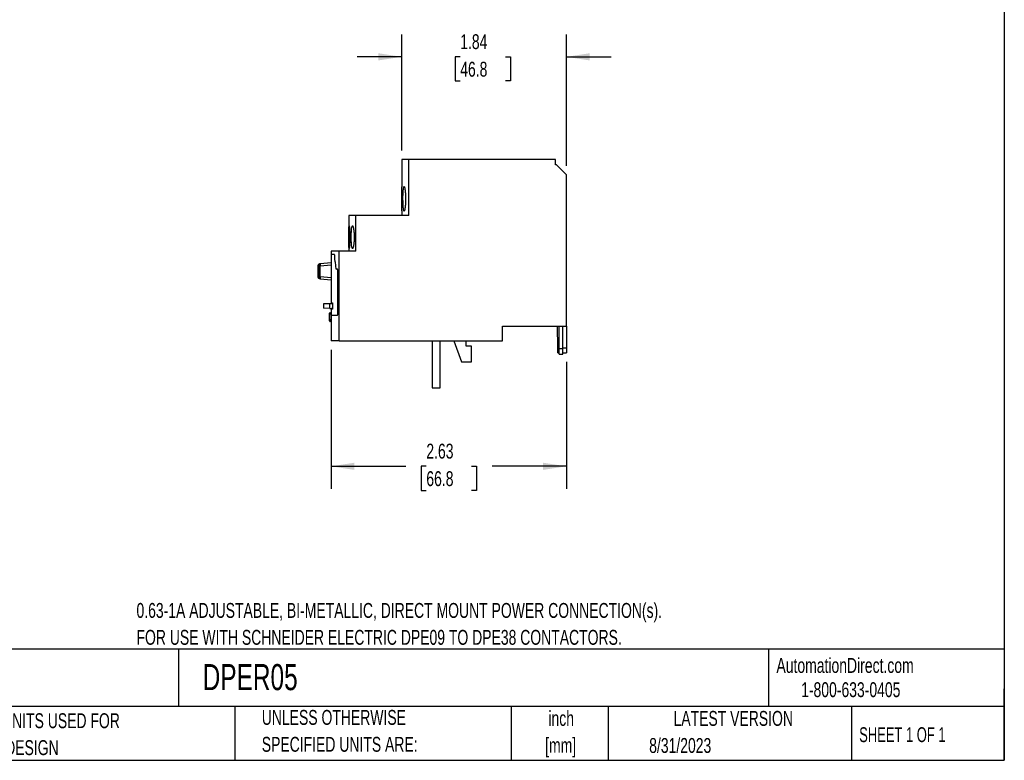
# Model space of a CAD drawing. Header units: inches. Extents: x 0.5 to 21.5, y 0.5 to 16.5.
# Tile 10 of 11: x 10.5 to 21.5, y 0.5 to 8.8. Entities that reach past the tile are written whole.
import ezdxf

# ---------------------------------------------------------------- set-up
doc = ezdxf.new("R2010")
doc.units = ezdxf.units.IN
doc.header["$LTSCALE"] = 2
doc.header["$MEASUREMENT"] = 0
doc.layers.add('DIMENSIONS', color=140, linetype='Continuous', lineweight=25)
doc.layers.add('TEXT', color=140, linetype='Continuous', lineweight=25)
doc.styles.add('SLDTEXTSTYLE0', font='TXT', dxfattribs={"width": 0.7})
doc.styles.add('SLDTEXTSTYLE1', font='TXT', dxfattribs={"width": 0.65})
doc.dimstyles.new('SLDDIMSTYLE0', dxfattribs={"dimtxt": 0.169922, "dimasz": 0.26, "dimexe": 0, "dimexo": 0.0625, "dimgap": 0.04248, "dimtad": 0, "dimtih": 1, "dimtoh": 1, "dimrnd": 1e-09, "dimzin": 12, "dimdsep": 46, "dimtxsty": 'SLDTEXTSTYLE0', "dimsah": 1, "dimcen": 0.09, "dimadec": 0, "dimazin": 3, "dimtfac": 1, "dimtofl": 0, "dimtmove": 0, "dimatfit": 3, "dimfxl": 0, "dimfrac": 2, "dimtolj": 1, "dimtzin": 12, "dimarcsym": 0})
doc.dimstyles.new('SLDDIMSTYLE1', dxfattribs={"dimtxt": 0.169922, "dimasz": 0.26, "dimexe": 0, "dimexo": 0.0625, "dimgap": 0.04248, "dimtad": 0, "dimtih": 1, "dimtoh": 1, "dimrnd": 1e-09, "dimzin": 12, "dimdsep": 46, "dimtxsty": 'SLDTEXTSTYLE0', "dimsah": 1, "dimcen": 0.09, "dimadec": 0, "dimazin": 3, "dimtfac": 1, "dimtmove": 0, "dimatfit": 0, "dimfxl": 0, "dimfrac": 2, "dimtolj": 1, "dimtzin": 12, "dimarcsym": 0})

# ---------------------------------------------------------------- blocks, each defined once
blk = doc.blocks.new('SW_NOTE_0')
at = {"layer": 'TEXT', "color": 0, "char_height": 0.16667, "attachment_point": 1, "style": 'SLDTEXTSTYLE0'}
for s, insert in [('0.63-1A ADJUSTABLE, BI-METALLIC, DIRECT MOUNT POWER CONNECTION(s).', (0, 0.215)), ('FOR USE WITH SCHNEIDER ELECTRIC DPE09 TO DPE38 CONTACTORS.', (0, -0.086))]:
    blk.add_mtext(s, dxfattribs=dict(at, insert=insert))
blk = doc.blocks.new('SW_NOTE_0_1')
at = {"layer": 'TEXT', "color": 0, "char_height": 0.1667, "attachment_point": 2, "style": 'SLDTEXTSTYLE0'}
for s, insert in [('inch', (0.25, 0.215)), ('[mm]', (0.244, -0.086))]:
    blk.add_mtext(s, dxfattribs=dict(at, insert=insert))
blk = doc.blocks.new('SW_NOTE_0_2')
at = {"layer": 'TEXT', "color": 0, "char_height": 0.16667, "attachment_point": 1, "style": 'SLDTEXTSTYLE0'}
for s, insert in [('UNLESS OTHERWISE', (0, 0.215)), ('SPECIFIED UNITS ARE:', (0, -0.086))]:
    blk.add_mtext(s, dxfattribs=dict(at, insert=insert))
blk = doc.blocks.new('SW_NOTE_0_6')
at = {"layer": 'TEXT', "color": 0, "char_height": 0.16667, "attachment_point": 1, "style": 'SLDTEXTSTYLE0'}
for s, insert in [('INCH UNITS USED FOR', (0, 0.215)), ('PART DESIGN', (0, -0.086))]:
    blk.add_mtext(s, dxfattribs=dict(at, insert=insert))
blk = doc.blocks.new('_D_3')
at = {"layer": 'DIMENSIONS'}
for p, q in [((13.972, 5.09), (13.972, 3.537)), ((16.603, 4.955), (16.603, 3.537)), ((13.972, 3.787), (14.807, 3.787)), ((15.037, 3.787), (14.98, 3.787)), ((14.98, 3.787), (14.98, 3.517)), ((15.542, 3.787), (15.599, 3.787)), ((15.599, 3.787), (15.599, 3.517)), ((16.603, 3.787), (15.773, 3.787)), ((14.98, 3.517), (15.037, 3.517)), ((15.599, 3.517), (15.542, 3.517))]:
    blk.add_line(p, q, dxfattribs=at)
for points in [[(13.972, 3.787), (14.232, 3.747), (14.232, 3.827)], [(16.603, 3.787), (16.343, 3.827), (16.343, 3.747)]]:
    blk.add_solid(points, dxfattribs=at)
at = {"layer": 'DIMENSIONS', "char_height": 0.1667, "attachment_point": 1, "style": 'SLDTEXTSTYLE0'}
for s, insert in [('2.63', (15.037, 4.04)), ('66.8', (15.037, 3.732))]:
    blk.add_mtext(s, dxfattribs=dict(at, insert=insert))
blk = doc.blocks.new('_D_4')
at = {"layer": 'DIMENSIONS'}
for p, q in [((14.762, 7.318), (14.762, 8.615)), ((16.603, 7.147), (16.603, 8.615)), ((14.762, 8.365), (14.262, 8.365)), ((15.416, 8.365), (15.359, 8.365)), ((15.359, 8.365), (15.359, 8.095)), ((15.921, 8.365), (15.978, 8.365)), ((15.978, 8.365), (15.978, 8.095)), ((16.603, 8.365), (17.103, 8.365)), ((15.359, 8.095), (15.416, 8.095)), ((15.978, 8.095), (15.921, 8.095))]:
    blk.add_line(p, q, dxfattribs=at)
for points in [[(14.762, 8.365), (14.502, 8.405), (14.502, 8.325)], [(16.603, 8.365), (16.863, 8.325), (16.863, 8.405)]]:
    blk.add_solid(points, dxfattribs=at)
at = {"layer": 'DIMENSIONS', "char_height": 0.1667, "attachment_point": 1, "style": 'SLDTEXTSTYLE0'}
for s, insert in [('1.84', (15.416, 8.618)), ('46.8', (15.416, 8.31))]:
    blk.add_mtext(s, dxfattribs=dict(at, insert=insert))

msp = doc.modelspace()

# ---------------------------------------------------------------- linework, layer by layer
for p, q in [((14.762, 7.218), (14.762, 6.91)), ((14.841, 7.218), (14.762, 7.218)), ((14.841, 6.593), (14.841, 7.218)), ((16.481, 7.218), (14.841, 7.218)), ((16.481, 7.157), (16.481, 7.218)), ((16.493, 7.157), (16.481, 7.157)), ((16.603, 7.047), (16.493, 7.157)), ((16.603, 5.355), (16.603, 7.047)), ((14.762, 6.644), (14.762, 6.593)), ((14.169, 6.593), (14.169, 6.193)), ((14.248, 6.593), (14.169, 6.593)), ((14.248, 6.193), (14.248, 6.593)), ((14.841, 6.593), (14.248, 6.593)), ((13.972, 6.193), (13.972, 6.154)), ((14.064, 6.193), (13.972, 6.193)), ((14.064, 5.19), (14.064, 6.193)), ((14.248, 6.193), (14.064, 6.193)), ((13.972, 6.061), (13.849, 6.05)), ((13.972, 6.154), (13.972, 5.604)), ((14.011, 6.154), (13.972, 6.154)), ((14.011, 6.154), (14.011, 6.154)), ((14.014, 6.111), (14.014, 6.134)), ((14.014, 6.134), (14.014, 6.134)), ((14.014, 6.111), (14.014, 6.111)), ((14.015, 6.093), (14.015, 6.093)), ((13.825, 6.03), (13.825, 5.904)), ((13.849, 6.03), (13.832, 6.03)), ((13.832, 6.03), (13.832, 5.904)), ((13.849, 6.03), (13.972, 6.041)), ((13.849, 5.904), (13.849, 6.03)), ((14.03, 5.991), (14.03, 5.991)), ((14.043, 5.991), (14.03, 5.991)), ((14.043, 5.991), (14.043, 5.991)), ((14.047, 5.497), (14.047, 5.971)), ((14.047, 5.971), (14.047, 5.971)), ((13.972, 5.893), (13.849, 5.904)), ((13.849, 5.884), (13.972, 5.873)), ((13.957, 5.604), (13.886, 5.602)), ((13.886, 5.602), (13.886, 5.554)), ((13.957, 5.552), (13.886, 5.554)), ((13.957, 5.552), (13.957, 5.604)), ((13.987, 5.604), (13.957, 5.604)), ((13.957, 5.552), (13.987, 5.552)), ((13.972, 5.552), (13.972, 5.477)), ((13.974, 5.552), (13.974, 5.497)), ((13.976, 5.604), (13.976, 5.606)), ((13.987, 5.606), (13.976, 5.606)), ((13.976, 5.551), (13.976, 5.552)), ((13.987, 5.551), (13.976, 5.551)), ((13.977, 5.614), (13.986, 5.614)), ((13.986, 5.543), (13.977, 5.543)), ((13.987, 5.606), (13.987, 5.551)), ((13.951, 5.488), (13.951, 5.422)), ((13.965, 5.488), (13.958, 5.488)), ((13.958, 5.423), (13.958, 5.488)), ((13.965, 5.423), (13.958, 5.423)), ((13.972, 5.488), (13.965, 5.488)), ((13.972, 5.477), (13.972, 5.19)), ((13.972, 5.477), (14.043, 5.477)), ((14.043, 5.477), (14.044, 5.478)), ((14.043, 5.477), (14.043, 5.477)), ((14.047, 5.497), (14.047, 5.497)), ((15.889, 5.355), (16.603, 5.355)), ((15.889, 5.19), (15.889, 5.355)), ((16.507, 5.113), (16.505, 5.355)), ((16.524, 5.101), (16.524, 5.355)), ((16.564, 5.101), (16.564, 5.355)), ((16.603, 5.355), (16.603, 5.113)), ((14.064, 5.19), (13.972, 5.19)), ((14.064, 5.19), (15.889, 5.19)), ((15.103, 5.19), (15.103, 4.665)), ((15.193, 4.665), (15.193, 5.19)), ((15.346, 5.19), (15.432, 4.954)), ((15.484, 5.131), (15.484, 5.19)), ((15.543, 5.131), (15.484, 5.131)), ((15.543, 4.954), (15.543, 5.131)), ((16.507, 5.113), (16.524, 5.113)), ((16.507, 5.055), (16.507, 5.113)), ((16.564, 5.101), (16.524, 5.101)), ((16.524, 5.042), (16.524, 5.101)), ((16.564, 5.113), (16.603, 5.113)), ((16.564, 5.042), (16.564, 5.101)), ((16.603, 5.113), (16.603, 5.055)), ((16.507, 5.055), (16.524, 5.055)), ((16.524, 5.042), (16.564, 5.042)), ((16.564, 5.055), (16.603, 5.055)), ((15.432, 4.954), (15.543, 4.954)), ((15.103, 4.665), (15.193, 4.665))]:
    msp.add_line(p, q)
at = {"flags": 128}
for points in [[(13.832, 5.904), (13.833, 5.904), (13.835, 5.904), (13.836, 5.904), (13.839, 5.904), (13.841, 5.904), (13.844, 5.904), (13.846, 5.904), (13.849, 5.904)], [(13.972, 5.423), (13.972, 5.423), (13.971, 5.423), (13.97, 5.423), (13.968, 5.423), (13.967, 5.423), (13.966, 5.423), (13.965, 5.423)]]:
    msp.add_lwpolyline(points, dxfattribs=at)
for centre, radius, start, end in [((13.859, 6.046), 0.0108, 157.446, 188.7522), ((14.018, 6.046), 0.169, 180.5637, 185.2503), ((13.906, 5.894), 0.0576, 170.1972, 189.8027)]:
    msp.add_arc(centre, radius, start, end)
for points, knots in [([(14.762, 6.644), (14.762, 6.644), (14.762, 6.646), (14.762, 6.653), (14.762, 6.664), (14.762, 6.68), (14.762, 6.697), (14.763, 6.717), (14.763, 6.739), (14.763, 6.762), (14.763, 6.786), (14.763, 6.809), (14.763, 6.831), (14.762, 6.851), (14.762, 6.87), (14.762, 6.886), (14.762, 6.899), (14.762, 6.907), (14.762, 6.909), (14.762, 6.91)], [0, 0, 0, 0, 0.008245, 0.073523, 0.136959, 0.202234, 0.265687, 0.33098, 0.394439, 0.45974, 0.523189, 0.588478, 0.651921, 0.717204, 0.780657, 0.845951, 0.90941, 0.974711, 1, 1, 1, 1]), ([(14.776, 6.777), (14.776, 6.768), (14.776, 6.759), (14.777, 6.741), (14.777, 6.733), (14.777, 6.716), (14.778, 6.708), (14.778, 6.693), (14.779, 6.686), (14.78, 6.673), (14.781, 6.667), (14.782, 6.657), (14.783, 6.653), (14.784, 6.646), (14.785, 6.644), (14.787, 6.64), (14.788, 6.639), (14.79, 6.639), (14.791, 6.64), (14.792, 6.644), (14.793, 6.646), (14.795, 6.653), (14.796, 6.657), (14.798, 6.667), (14.799, 6.673), (14.801, 6.686), (14.801, 6.693), (14.803, 6.708), (14.803, 6.716), (14.804, 6.733), (14.804, 6.741), (14.805, 6.759), (14.805, 6.768), (14.805, 6.786), (14.805, 6.795), (14.804, 6.813), (14.804, 6.822), (14.803, 6.838), (14.803, 6.846), (14.801, 6.861), (14.801, 6.868), (14.799, 6.881), (14.798, 6.887), (14.796, 6.897), (14.795, 6.901), (14.793, 6.908), (14.792, 6.91), (14.791, 6.914), (14.79, 6.915), (14.788, 6.915), (14.787, 6.914), (14.785, 6.911), (14.784, 6.908), (14.783, 6.901), (14.782, 6.897), (14.781, 6.887), (14.78, 6.881), (14.779, 6.868), (14.778, 6.861), (14.778, 6.846), (14.777, 6.838), (14.776, 6.813), (14.776, 6.795), (14.776, 6.777)], [0, 0, 0, 0, 0.03125, 0.03125, 0.0625, 0.0625, 0.09375, 0.09375, 0.125, 0.125, 0.15625, 0.15625, 0.1875, 0.1875, 0.21875, 0.21875, 0.25, 0.25, 0.28125, 0.28125, 0.3125, 0.3125, 0.34375, 0.34375, 0.375, 0.375, 0.40625, 0.40625, 0.4375, 0.4375, 0.46875, 0.46875, 0.5, 0.5, 0.53125, 0.53125, 0.5625, 0.5625, 0.59375, 0.59375, 0.625, 0.625, 0.65625, 0.65625, 0.6875, 0.6875, 0.71875, 0.71875, 0.75, 0.75, 0.78125, 0.78125, 0.8125, 0.8125, 0.84375, 0.84375, 0.875, 0.875, 0.90625, 0.90625, 0.9375, 0.9375, 1, 1, 1, 1]), ([(14.17, 6.349), (14.17, 6.341), (14.17, 6.332), (14.17, 6.316), (14.17, 6.308), (14.17, 6.293), (14.17, 6.286), (14.171, 6.272), (14.171, 6.266), (14.171, 6.254), (14.171, 6.249), (14.172, 6.24), (14.172, 6.236), (14.172, 6.229), (14.173, 6.227), (14.173, 6.224), (14.174, 6.223), (14.174, 6.223), (14.175, 6.224), (14.176, 6.227), (14.176, 6.229), (14.177, 6.236), (14.177, 6.24), (14.178, 6.249), (14.178, 6.254), (14.179, 6.266), (14.179, 6.272), (14.18, 6.286), (14.18, 6.293), (14.181, 6.308), (14.181, 6.316), (14.181, 6.332), (14.181, 6.341), (14.181, 6.357), (14.181, 6.365), (14.181, 6.382), (14.181, 6.389), (14.18, 6.405), (14.18, 6.412), (14.179, 6.426), (14.179, 6.432), (14.178, 6.444), (14.178, 6.449), (14.177, 6.458), (14.177, 6.462), (14.176, 6.468), (14.176, 6.471), (14.175, 6.474), (14.174, 6.475), (14.174, 6.475), (14.173, 6.474), (14.173, 6.471), (14.172, 6.469), (14.172, 6.462), (14.172, 6.458), (14.171, 6.449), (14.171, 6.444), (14.171, 6.432), (14.171, 6.426), (14.17, 6.412), (14.17, 6.405), (14.17, 6.382), (14.17, 6.366), (14.17, 6.349)], [0, 0, 0, 0, 0.03125, 0.03125, 0.0625, 0.0625, 0.09375, 0.09375, 0.125, 0.125, 0.15625, 0.15625, 0.1875, 0.1875, 0.21875, 0.21875, 0.25, 0.25, 0.28125, 0.28125, 0.3125, 0.3125, 0.34375, 0.34375, 0.375, 0.375, 0.40625, 0.40625, 0.4375, 0.4375, 0.46875, 0.46875, 0.5, 0.5, 0.53125, 0.53125, 0.5625, 0.5625, 0.59375, 0.59375, 0.625, 0.625, 0.65625, 0.65625, 0.6875, 0.6875, 0.71875, 0.71875, 0.75, 0.75, 0.78125, 0.78125, 0.8125, 0.8125, 0.84375, 0.84375, 0.875, 0.875, 0.90625, 0.90625, 0.9375, 0.9375, 1, 1, 1, 1]), ([(14.197, 6.349), (14.197, 6.341), (14.197, 6.332), (14.197, 6.316), (14.198, 6.308), (14.198, 6.293), (14.199, 6.286), (14.2, 6.272), (14.2, 6.265), (14.202, 6.254), (14.202, 6.249), (14.204, 6.239), (14.205, 6.236), (14.207, 6.229), (14.208, 6.227), (14.21, 6.224), (14.211, 6.223), (14.213, 6.223), (14.214, 6.224), (14.216, 6.227), (14.217, 6.229), (14.22, 6.236), (14.221, 6.24), (14.223, 6.249), (14.223, 6.254), (14.225, 6.265), (14.226, 6.272), (14.227, 6.285), (14.228, 6.293), (14.229, 6.308), (14.229, 6.316), (14.23, 6.332), (14.23, 6.341), (14.23, 6.357), (14.23, 6.365), (14.229, 6.382), (14.229, 6.39), (14.228, 6.405), (14.227, 6.412), (14.226, 6.426), (14.225, 6.432), (14.224, 6.444), (14.223, 6.449), (14.221, 6.458), (14.22, 6.462), (14.217, 6.468), (14.216, 6.471), (14.214, 6.474), (14.213, 6.475), (14.211, 6.475), (14.21, 6.474), (14.208, 6.471), (14.207, 6.469), (14.205, 6.462), (14.204, 6.458), (14.202, 6.449), (14.202, 6.444), (14.2, 6.432), (14.2, 6.426), (14.199, 6.412), (14.198, 6.405), (14.197, 6.382), (14.197, 6.366), (14.197, 6.349)], [0, 0, 0, 0, 0.03125, 0.03125, 0.0625, 0.0625, 0.09375, 0.09375, 0.125, 0.125, 0.15625, 0.15625, 0.1875, 0.1875, 0.21875, 0.21875, 0.25, 0.25, 0.28125, 0.28125, 0.3125, 0.3125, 0.34375, 0.34375, 0.375, 0.375, 0.40625, 0.40625, 0.4375, 0.4375, 0.46875, 0.46875, 0.5, 0.5, 0.53125, 0.53125, 0.5625, 0.5625, 0.59375, 0.59375, 0.625, 0.625, 0.65625, 0.65625, 0.6875, 0.6875, 0.71875, 0.71875, 0.75, 0.75, 0.78125, 0.78125, 0.8125, 0.8125, 0.84375, 0.84375, 0.875, 0.875, 0.90625, 0.90625, 0.9375, 0.9375, 1, 1, 1, 1]), ([(14.013, 6.134), (14.013, 6.14), (14.013, 6.145), (14.012, 6.152), (14.011, 6.154), (14.011, 6.154)], [0, 0, 0, 0, 0.5, 0.5, 1, 1, 1, 1]), ([(14.014, 6.134), (14.014, 6.14), (14.013, 6.145), (14.012, 6.152), (14.012, 6.154), (14.011, 6.154)], [0, 0, 0, 0, 0.5, 0.5, 1, 1, 1, 1]), ([(14.015, 6.093), (14.015, 6.094), (14.014, 6.097), (14.014, 6.103), (14.014, 6.107), (14.014, 6.111)], [0, 0, 0, 0, 0.5, 0.5, 1, 1, 1, 1]), ([(14.027, 6.004), (14.026, 6.014), (14.026, 6.023), (14.024, 6.041), (14.023, 6.049), (14.021, 6.064), (14.02, 6.071), (14.018, 6.083), (14.016, 6.088), (14.015, 6.093)], [0, 0, 0, 0, 0.25, 0.25, 0.5, 0.5, 0.75, 0.75, 1, 1, 1, 1]), ([(14.027, 6.004), (14.026, 6.014), (14.026, 6.023), (14.024, 6.041), (14.023, 6.049), (14.021, 6.064), (14.02, 6.071), (14.018, 6.083), (14.017, 6.088), (14.015, 6.093)], [0, 0, 0, 0, 0.25, 0.25, 0.5, 0.5, 0.75, 0.75, 1, 1, 1, 1]), ([(13.836, 6.047), (13.834, 6.047), (13.831, 6.045), (13.827, 6.04), (13.825, 6.035), (13.825, 6.031), (13.825, 6.029)], [0, 0, 0, 0, 0.254969, 0.513599, 0.765009, 1, 1, 1, 1]), ([(13.832, 6.03), (13.831, 6.03), (13.83, 6.03), (13.828, 6.03), (13.827, 6.03), (13.826, 6.03), (13.825, 6.03), (13.825, 6.03), (13.825, 6.03)], [0, 0, 0, 0, 0.166687, 0.333363, 0.50003, 0.66669, 0.833346, 1, 1, 1, 1]), ([(13.849, 6.05), (13.849, 6.05), (13.847, 6.05), (13.845, 6.049), (13.842, 6.048), (13.84, 6.046), (13.837, 6.044), (13.834, 6.04), (13.833, 6.036), (13.832, 6.033), (13.832, 6.031), (13.832, 6.03)], [0, 0, 0, 0, 0.082246, 0.161818, 0.241249, 0.368626, 0.500162, 0.647361, 0.813251, 0.901784, 1, 1, 1, 1]), ([(14.03, 5.991), (14.029, 5.991), (14.028, 5.992), (14.027, 5.997), (14.027, 6), (14.027, 6.004)], [0, 0, 0, 0, 0.5, 0.5, 1, 1, 1, 1]), ([(14.03, 5.991), (14.029, 5.991), (14.029, 5.992), (14.028, 5.997), (14.027, 6), (14.027, 6.004)], [0, 0, 0, 0, 0.5, 0.5, 1, 1, 1, 1]), ([(14.047, 5.971), (14.047, 5.976), (14.046, 5.981), (14.045, 5.989), (14.044, 5.991), (14.043, 5.991)], [0, 0, 0, 0, 0.5, 0.5, 1, 1, 1, 1]), ([(14.047, 5.971), (14.047, 5.976), (14.047, 5.981), (14.045, 5.989), (14.044, 5.991), (14.043, 5.991)], [0, 0, 0, 0, 0.5, 0.5, 1, 1, 1, 1]), ([(13.825, 5.905), (13.825, 5.903), (13.825, 5.899), (13.827, 5.894), (13.831, 5.89), (13.834, 5.888), (13.836, 5.887)], [0, 0, 0, 0, 0.234933, 0.486236, 0.744842, 1, 1, 1, 1]), ([(13.832, 5.904), (13.831, 5.904), (13.83, 5.904), (13.828, 5.904), (13.827, 5.904), (13.826, 5.904), (13.825, 5.904), (13.825, 5.904), (13.825, 5.904)], [0, 0, 0, 0, 0.166673, 0.333344, 0.500012, 0.666678, 0.833341, 1, 1, 1, 1]), ([(13.837, 5.89), (13.835, 5.892), (13.834, 5.895), (13.832, 5.899), (13.832, 5.902), (13.832, 5.904)], [0, 0, 0, 0, 0.5, 0.5, 1, 1, 1, 1]), ([(13.849, 5.884), (13.847, 5.884), (13.845, 5.885), (13.841, 5.887), (13.839, 5.889), (13.837, 5.89)], [0, 0, 0, 0, 0.5, 0.5, 1, 1, 1, 1]), ([(13.962, 5.505), (13.96, 5.504), (13.957, 5.502), (13.953, 5.498), (13.951, 5.492), (13.951, 5.489), (13.951, 5.487)], [0, 0, 0, 0, 0.255159, 0.513766, 0.765069, 1, 1, 1, 1]), ([(13.958, 5.488), (13.958, 5.49), (13.959, 5.494), (13.961, 5.498), (13.963, 5.502), (13.968, 5.506), (13.971, 5.506), (13.972, 5.507)], [0, 0, 0, 0, 0.254663, 0.39714, 0.557766, 0.845752, 1, 1, 1, 1]), ([(13.972, 5.507), (13.972, 5.507), (13.969, 5.507), (13.969, 5.507), (13.969, 5.507)], [0, 0, 0, 0, 0.300589, 1, 1, 1, 1]), ([(13.976, 5.606), (13.976, 5.608), (13.976, 5.611), (13.977, 5.613), (13.977, 5.614), (13.977, 5.614)], [0, 0, 0, 0, 0.5, 0.5, 1, 1, 1, 1]), ([(13.977, 5.543), (13.977, 5.543), (13.977, 5.544), (13.976, 5.547), (13.976, 5.549), (13.976, 5.551)], [0, 0, 0, 0, 0.5, 0.5, 1, 1, 1, 1]), ([(13.986, 5.614), (13.986, 5.614), (13.986, 5.613), (13.987, 5.611), (13.987, 5.608), (13.987, 5.606)], [0, 0, 0, 0, 0.5, 0.5, 1, 1, 1, 1]), ([(13.987, 5.551), (13.987, 5.549), (13.987, 5.547), (13.986, 5.544), (13.986, 5.543), (13.986, 5.543)], [0, 0, 0, 0, 0.5, 0.5, 1, 1, 1, 1]), ([(13.958, 5.488), (13.957, 5.488), (13.956, 5.488), (13.954, 5.488), (13.953, 5.487), (13.952, 5.487), (13.951, 5.487), (13.951, 5.487), (13.951, 5.487)], [0, 0, 0, 0, 0.166691, 0.333369, 0.500036, 0.666695, 0.833349, 1, 1, 1, 1]), ([(13.951, 5.423), (13.951, 5.422), (13.951, 5.418), (13.953, 5.413), (13.957, 5.408), (13.96, 5.406), (13.962, 5.405)], [0, 0, 0, 0, 0.234931, 0.486234, 0.744841, 1, 1, 1, 1]), ([(13.958, 5.423), (13.957, 5.423), (13.956, 5.423), (13.954, 5.423), (13.953, 5.423), (13.952, 5.423), (13.951, 5.423), (13.951, 5.423), (13.951, 5.423)], [0, 0, 0, 0, 0.166672, 0.333343, 0.500011, 0.666677, 0.83334, 1, 1, 1, 1]), ([(13.972, 5.404), (13.971, 5.404), (13.968, 5.405), (13.963, 5.408), (13.961, 5.412), (13.959, 5.417), (13.958, 5.42), (13.958, 5.423)], [0, 0, 0, 0, 0.1544548, 0.4423697, 0.6029732, 0.7454203, 1, 1, 1, 1]), ([(13.969, 5.403), (13.969, 5.403), (13.969, 5.403), (13.972, 5.403), (13.972, 5.403)], [0, 0, 0, 0, 0.698471, 1, 1, 1, 1]), ([(14.043, 5.477), (14.044, 5.477), (14.045, 5.479), (14.047, 5.486), (14.047, 5.491), (14.047, 5.497)], [0, 0, 0, 0, 0.5, 0.5, 1, 1, 1, 1])]:
    msp.add_open_spline(points, degree=3, knots=knots)
for points in [[(13.849, 6.05), (13.845, 6.049), (13.843, 6.049), (13.843, 6.049)], [(13.843, 5.885), (13.843, 5.885), (13.845, 5.885), (13.849, 5.884)]]:
    msp.add_open_spline(points, degree=3)
at = {"layer": 'TEXT'}
for p, q in [((21.5, 16.5), (21.5, 0.5)), ((21.5, 1.742), (0.5, 1.742)), ((12.264, 1.742), (12.264, 1.1)), ((18.864, 1.742), (18.864, 1.1)), ((21.5, 0.5), (21.5, 1.3)), ((21.5, 1.1), (0.5, 1.1)), ((12.896, 1.1), (12.896, 0.5)), ((15.986, 1.1), (15.986, 0.5)), ((17.072, 1.1), (17.072, 0.5)), ((19.791, 1.1), (19.791, 0.5)), ((0.5, 0.5), (21.5, 0.5))]:
    msp.add_line(p, q, dxfattribs=at)

# ---------------------------------------------------------------- block references
for name, p in [('SW_NOTE_0', (11.796, 2.044)), ('SW_NOTE_0_6', (9.868, 0.811)), ('SW_NOTE_0_2', (13.197, 0.848)), ('SW_NOTE_0_1', (16.295, 0.837))]:
    msp.add_blockref(name, p, dxfattribs=at)

# ---------------------------------------------------------------- texts
for s, insert, char_height, attachment_point, style in [('AutomationDirect.com', (18.952, 1.644), 0.16667, 1, 'SLDTEXTSTYLE0'), ('DPER05', (12.536, 1.576), 0.2917, 1, 'SLDTEXTSTYLE0'), ('1-800-633-0405', (19.228, 1.373), 0.16667, 1, 'SLDTEXTSTYLE0'), ('LATEST VERSION', (18.469, 1.052), 0.16667, 2, 'SLDTEXTSTYLE0'), ('SHEET 1 OF 1', (19.877, 0.87), 0.16667, 1, 'SLDTEXTSTYLE1'), ('8/31/2023', (17.529, 0.749), 0.1667, 1, 'SLDTEXTSTYLE0')]:
    msp.add_mtext(s, dxfattribs=dict(at, insert=insert, char_height=char_height, attachment_point=attachment_point, style=style))

# ---------------------------------------------------------------- dimensions: what is measured, and where the dimension line sits
at = {"layer": 'DIMENSIONS'}
for base, p1, p2, dimstyle, picture, middle in [((16.603, 8.365), (14.762, 7.218), (16.603, 7.047), 'SLDDIMSTYLE1', '_D_4', (15.669, 8.365)), ((16.603, 3.787), (13.972, 5.19), (16.603, 5.055), 'SLDDIMSTYLE0', '_D_3', (15.29, 3.787))]:
    dim = msp.add_linear_dim(base=base, p1=p1, p2=p2, dimstyle=dimstyle, dxfattribs=at)
    dim.commit()
    dim.dimension.update_dxf_attribs({"geometry": picture, "text_midpoint": middle, "dimtype": 160})

doc.saveas('drawing.dxf')
